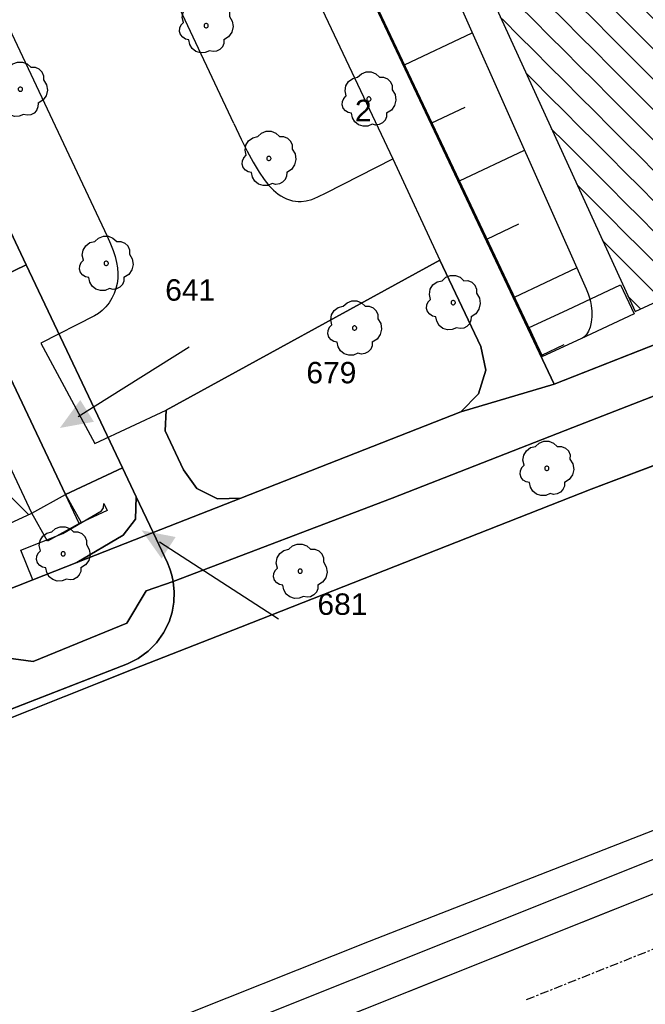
# Model space of a CAD drawing. Extents: x 32394465 to 32399599, y 5706239 to 5708675.
# Tile 34 of 40: x 32395140 to 32395170, y 5706756 to 5706802. Entities that reach past the tile are written whole.
import ezdxf
from ezdxf.enums import TextEntityAlignment as Align

# ---------------------------------------------------------------- set-up
doc = ezdxf.new("R2010")
doc.units = 0
doc.linetypes.add('LT00000', pattern=[0])
doc.linetypes.add('LT00020', pattern=[0.62, 0.4, -0.1, 0.02, -0.1])
for name, color, linetype, lineweight in [('Achse', 250, 'LT00000', 18), ('Baumstandorte', 250, 'LT00000', 18), ('BauwerkeSiedlung_Umring', 250, 'LT00000', 18), ('BauwerkeVerkehr_Umring', 250, 'LT00000', 18), ('Flurstueck_Umring', 250, 'LT00000', 18), ('Flurstuecksnummer', 250, 'LT00000', 18), ('Gebaeude_Fuellung', 250, 'LT00000', 18), ('Gebaeude_Umring', 250, 'LT00000', 18), ('GrenzeFlur', 250, 'LT00000', 18), ('NutzungSiedlung_Umring', 250, 'LT00000', 18), ('NutzungVerkehr_Begrenzungslinien', 250, 'LT00000', 18), ('NutzungVerkehr_Umring', 250, 'LT00000', 18), ('ReliefBoeschungSchraffen', 250, 'LT00000', 18), ('ReliefBoeschungskante', 250, 'LT00000', 18), ('ReliefBoeschungText', 250, 'LT00000', 18), ('Vegetationsmerkmal_Umring', 250, 'LT00000', 18)]:
    doc.layers.add(name, color=color, linetype=linetype, lineweight=lineweight)
doc.styles.add('TS100', font='arial.ttf', dxfattribs={"height": 0.2})
pattern_1 = [(-45, (0, 0), (0.707106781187, 0.707106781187), [1])]

# ---------------------------------------------------------------- blocks, each defined once
blk = doc.blocks.new('SYMB1123')
at = {"color": 250, "linetype": 'ByBlock', "lineweight": -3, "flags": 128}
for points in [[(-0.424, 0.059), (-0.446, 0.153), (-0.431, 0.248), (-0.381, 0.33), (-0.303, 0.387), (-0.21, 0.409)], [(-0.424, 0.059), (-0.446, 0.153), (-0.431, 0.248), (-0.381, 0.33), (-0.303, 0.387), (-0.21, 0.409)], [(-0.21, 0.409), (-0.141, 0.473), (-0.053, 0.506), (0.04, 0.506), (0.127, 0.473), (0.196, 0.409)], [(-0.21, 0.409), (-0.141, 0.473), (-0.053, 0.506), (0.04, 0.506), (0.127, 0.473), (0.196, 0.409)], [(0.196, 0.409), (0.275, 0.41), (0.348, 0.38), (0.404, 0.325), (0.434, 0.252), (0.433, 0.173)], [(0.196, 0.409), (0.275, 0.41), (0.348, 0.38), (0.404, 0.325), (0.434, 0.252), (0.433, 0.173)], [(-0.323, -0.263), (-0.385, -0.251), (-0.439, -0.218), (-0.478, -0.168), (-0.497, -0.108), (-0.494, -0.044), (-0.468, 0.014), (-0.424, 0.059)], [(-0.323, -0.263), (-0.385, -0.251), (-0.439, -0.218), (-0.478, -0.168), (-0.497, -0.108), (-0.494, -0.044), (-0.468, 0.014), (-0.424, 0.059)], [(0.433, 0.173), (0.488, 0.084), (0.505, -0.019), (0.481, -0.121), (0.42, -0.207), (0.332, -0.263)], [(0.433, 0.173), (0.488, 0.084), (0.505, -0.019), (0.481, -0.121), (0.42, -0.207), (0.332, -0.263)], [(0.061, -0.47), (-0.02, -0.505), (-0.109, -0.508), (-0.193, -0.481), (-0.262, -0.426), (-0.307, -0.35), (-0.323, -0.263)], [(0.061, -0.47), (-0.02, -0.505), (-0.109, -0.508), (-0.193, -0.481), (-0.262, -0.426), (-0.307, -0.35), (-0.323, -0.263)], [(0.332, -0.263), (0.329, -0.331), (0.302, -0.394), (0.256, -0.444), (0.195, -0.476), (0.128, -0.485), (0.061, -0.47)], [(0.332, -0.263), (0.329, -0.331), (0.302, -0.394), (0.256, -0.444), (0.195, -0.476), (0.128, -0.485), (0.061, -0.47)]]:
    blk.add_lwpolyline(points, dxfattribs=at)
at = {"color": 250, "linetype": 'ByBlock', "lineweight": 18, "flags": 128}
for points in [[(-0.424, 0.059), (-0.446, 0.153), (-0.431, 0.248), (-0.381, 0.33), (-0.303, 0.387), (-0.21, 0.409)], [(-0.21, 0.409), (-0.141, 0.473), (-0.053, 0.506), (0.04, 0.506), (0.127, 0.473), (0.196, 0.409)], [(0.196, 0.409), (0.275, 0.41), (0.348, 0.38), (0.404, 0.325), (0.434, 0.252), (0.433, 0.173)], [(-0.323, -0.263), (-0.385, -0.251), (-0.439, -0.218), (-0.478, -0.168), (-0.497, -0.108), (-0.494, -0.044), (-0.468, 0.014), (-0.424, 0.059)], [(0.433, 0.173), (0.488, 0.084), (0.505, -0.019), (0.481, -0.121), (0.42, -0.207), (0.332, -0.263)], [(0.061, -0.47), (-0.02, -0.505), (-0.109, -0.508), (-0.193, -0.481), (-0.262, -0.426), (-0.307, -0.35), (-0.323, -0.263)], [(0.332, -0.263), (0.329, -0.331), (0.302, -0.394), (0.256, -0.444), (0.195, -0.476), (0.128, -0.485), (0.061, -0.47)]]:
    blk.add_lwpolyline(points, dxfattribs=at)
at = {"color": 250, "linetype": 'ByBlock', "lineweight": -3, "flags": 128}
blk.add_lwpolyline([(0.04, 0), (0.038, 0.014), (0.031, 0.026), (0.02, 0.035), (0.007, 0.039), (-0.007, 0.039), (-0.02, 0.035), (-0.031, 0.026), (-0.038, 0.014), (-0.04, 0), (-0.038, -0.014), (-0.031, -0.026), (-0.02, -0.035), (-0.007, -0.039), (0.007, -0.039), (0.02, -0.035), (0.031, -0.026), (0.038, -0.014), (0.04, 0)], close=True, dxfattribs=at)
blk.add_lwpolyline([(0.04, 0), (0.038, 0.014), (0.031, 0.026), (0.02, 0.035), (0.007, 0.039), (-0.007, 0.039), (-0.02, 0.035), (-0.031, 0.026), (-0.038, 0.014), (-0.04, 0), (-0.038, -0.014), (-0.031, -0.026), (-0.02, -0.035), (-0.007, -0.039), (0.007, -0.039), (0.02, -0.035), (0.031, -0.026), (0.038, -0.014), (0.04, 0)], close=True, dxfattribs=at)
at = {"color": 250, "linetype": 'ByBlock', "lineweight": 18, "flags": 128}
blk.add_lwpolyline([(0.04, 0), (0.038, 0.014), (0.031, 0.026), (0.02, 0.035), (0.007, 0.039), (-0.007, 0.039), (-0.02, 0.035), (-0.031, 0.026), (-0.038, 0.014), (-0.04, 0), (-0.038, -0.014), (-0.031, -0.026), (-0.02, -0.035), (-0.007, -0.039), (0.007, -0.039), (0.02, -0.035), (0.031, -0.026), (0.038, -0.014), (0.04, 0)], close=True, dxfattribs=at)

msp = doc.modelspace()

# ---------------------------------------------------------------- hatches: boundary and pattern name
at = {"linetype": 'Continuous', "lineweight": 25}
for points in [[(32395142.357, 5706783.137), (32395143.9466, 5706783.4255), (32395143.3091, 5706784.4421)], [(32395147.1103, 5706777.0383), (32395146.177, 5706778.357), (32395147.7623, 5706778.0458)]]:
    msp.add_hatch(color=255, dxfattribs=at).paths.add_polyline_path(points)
at = {"layer": 'Gebaeude_Fuellung', "linetype": 'Continuous', "lineweight": 25}
h = msp.add_hatch(dxfattribs=at)
h.set_pattern_fill('LT_0', color=255, angle=-45, style=0, pattern_type=2)
h.set_pattern_definition(pattern_1)
h.paths.add_polyline_path([(32395186.668, 5706796.321), (32395186.248, 5706797.313), (32395179.751, 5706794.595), (32395180.174, 5706793.635), (32395169.221, 5706788.572), (32395157.87, 5706813.384), (32395169.753, 5706818.824), (32395176.539, 5706803.828), (32395174.754, 5706803.032), (32395175.404, 5706801.523), (32395183.266, 5706804.775), (32395182.921, 5706806.297), (32395187.654, 5706808.262), (32395191.55, 5706798.385)])
h = msp.add_hatch(dxfattribs=at)
h.set_pattern_fill('LT_0', color=255, angle=-45, style=0, pattern_type=2)
h.set_pattern_definition(pattern_1)
h.paths.add_polyline_path([(32395127.949, 5706773.117), (32395123.564, 5706782.616), (32395128.68, 5706784.943), (32395127.978, 5706786.511), (32395130.455, 5706787.603), (32395131.153, 5706786.192), (32395136.549, 5706788.726), (32395141.046, 5706779.166)])

# ---------------------------------------------------------------- linework, layer by layer
at = {"layer": 'Achse', "color": 255, "linetype": 'LT00020', "lineweight": 25}
msp.add_line((32395206.141, 5706773.136), (32395164.1336, 5706756.4386), dxfattribs=at)
at = {"layer": 'BauwerkeSiedlung_Umring', "color": 255, "lineweight": 25, "flags": 128}
for points in [[(32395044.2681, 5706712.8042), (32395116.7491, 5706741.7262), (32395175.6193, 5706765.2161), (32395229.589, 5706786.5521), (32395259.2746, 5706797.5338), (32395259.795, 5706796.127), (32395230.125, 5706785.151), (32395176.173, 5706763.822), (32395117.305, 5706740.333), (32395044.824, 5706711.411), (32395044.2681, 5706712.8042)], [(32395169.187, 5706788.468), (32395166.695, 5706787.295), (32395164.899, 5706786.466), (32395164.2704, 5706787.8279), (32395166.0613, 5706788.6546), (32395168.5482, 5706789.8252), (32395169.187, 5706788.468)], [(32395142.624, 5706780.037), (32395145.279, 5706781.271), (32395145.916, 5706779.925), (32395145.882, 5706778.878), (32395145.312, 5706778.127), (32395143.154, 5706776.856), (32395141.087, 5706776.04), (32395140.5362, 5706777.4352), (32395142.494, 5706778.2081), (32395144.296, 5706779.2694), (32395144.3983, 5706779.4043), (32395144.405, 5706779.6112), (32395144.5604, 5706779.2829), (32395143.2562, 5706778.6767), (32395142.624, 5706780.037)], [(32395141.046, 5706779.166), (32395142.624, 5706780.037), (32395143.3489, 5706778.7238), (32395141.7709, 5706777.8528), (32395141.046, 5706779.166)]]:
    msp.add_lwpolyline(points, close=True, dxfattribs=at)
at = {"layer": 'BauwerkeVerkehr_Umring', "color": 255, "lineweight": 25}
msp.add_line((32395040.961, 5707042.924), (32395157.914, 5706795.694), dxfattribs=at)
at = {"layer": 'BauwerkeVerkehr_Umring', "color": 255, "lineweight": 25, "flags": 128}
for points in [[(32395150.476, 5706797.343), (32395080.776, 5706945.225), (32395076.915, 5706952.982), (32395070.56, 5706966.247), (32395066.433, 5706974.938), (32395060.429, 5706987.642), (32395055.005, 5706999.141), (32395047.284, 5707015.838), (32395040.095, 5707031.567), (32395036.922, 5707038.177), (32395036.662, 5707038.72), (32395036.482, 5707039.125), (32395036.335, 5707039.495), (32395036.22, 5707039.841), (32395036.11, 5707040.256), (32395036.029, 5707040.688), (32395035.977, 5707041.139), (32395035.951, 5707041.603), (32395035.949, 5707041.932), (32395035.963, 5707042.271), (32395035.988, 5707042.619), (32395036.027, 5707042.979), (32395036.102, 5707043.485), (32395036.199, 5707043.978), (32395036.322, 5707044.476), (32395036.47, 5707044.963), (32395036.642, 5707045.439), (32395036.837, 5707045.903), (32395037.095, 5707046.428), (32395037.379, 5707046.917), (32395037.529, 5707047.147), (32395037.685, 5707047.368), (32395037.847, 5707047.578), (32395038.015, 5707047.779), (32395040.593, 5707050.686), (32395050.961, 5707062.256), (32395058.964, 5707071.123), (32395061.049, 5707073.464), (32395062.9, 5707075.575), (32395064.702, 5707077.669), (32395066.633, 5707079.947), (32395068.744, 5707082.471), (32395071.327, 5707085.593), (32395073.433, 5707088.153), (32395075.091, 5707090.191), (32395076.58, 5707092.047), (32395077.938, 5707093.77), (32395079.128, 5707095.308), (32395082.04, 5707099.104), (32395083.659, 5707101.196), (32395084.543, 5707102.353), (32395085.368, 5707103.459), (32395086.098, 5707104.47), (32395087.73, 5707106.772), (32395087.989, 5707107.124), (32395088.255, 5707107.457), (32395088.526, 5707107.77), (32395088.802, 5707108.063), (32395089.084, 5707108.336), (32395089.372, 5707108.59), (32395089.665, 5707108.823), (32395089.962, 5707109.037), (32395090.367, 5707109.291), (32395090.788, 5707109.515), (32395091.221, 5707109.707), (32395091.664, 5707109.866), (32395092.055, 5707109.976), (32395092.448, 5707110.061), (32395092.703, 5707110.101), (32395092.964, 5707110.132), (32395093.231, 5707110.153), (32395093.503, 5707110.164), (32395093.858, 5707110.165), (32395094.225, 5707110.15), (32395094.606, 5707110.119), (32395095.001, 5707110.073), (32395095.358, 5707110.019), (32395095.709, 5707109.956), (32395096.053, 5707109.883), (32395096.389, 5707109.799), (32395096.72, 5707109.706), (32395097.043, 5707109.603), (32395097.359, 5707109.489), (32395097.668, 5707109.366), (32395098.015, 5707109.211), (32395098.307, 5707109.056), (32395098.56, 5707108.892), (32395098.781, 5707108.718), (32395127.868, 5707083.072), (32395128.769, 5707082.26), (32395129.667, 5707081.418), (32395130.563, 5707080.543), (32395131.456, 5707079.635), (32395132.35, 5707078.694), (32395133.244, 5707077.716), (32395134.142, 5707076.701), (32395135.046, 5707075.644), (32395135.945, 5707074.561), (32395136.857, 5707073.43), (32395137.784, 5707072.247), (32395138.731, 5707071.005), (32395139.702, 5707069.703), (32395140.714, 5707068.316), (32395141.783, 5707066.822), (32395142.95, 5707065.165), (32395143.994, 5707063.663), (32395144.962, 5707062.253), (32395145.872, 5707060.906), (32395146.734, 5707059.611), (32395147.556, 5707058.352), (32395148.341, 5707057.126), (32395149.092, 5707055.927), (32395149.812, 5707054.752), (32395150.51, 5707053.587), (32395151.179, 5707052.44), (32395151.823, 5707051.307), (32395152.441, 5707050.188), (32395153.036, 5707049.079), (32395153.606, 5707047.981), (32395154.154, 5707046.891), (32395154.68, 5707045.808), (32395160.809, 5707032.958), (32395237.242, 5706862.231)], [(32394976.208, 5706988.844), (32394981.347, 5706993.229), (32394984.726, 5706996.147), (32394986.303, 5706997.529), (32394987.783, 5706998.842), (32394989.187, 5707000.104), (32394990.529, 5707001.326), (32394991.792, 5707002.494), (32394993.084, 5707003.705), (32394994.409, 5707004.963), (32394995.777, 5707006.278), (32394997.188, 5707007.648), (32394998.667, 5707009.099), (32395001.948, 5707012.361), (32395009.808, 5707020.264), (32395011.85, 5707022.301), (32395013.681, 5707024.11), (32395022.266, 5707032.539), (32395022.557, 5707032.817), (32395022.836, 5707033.066), (32395023.107, 5707033.29), (32395023.373, 5707033.494), (32395023.638, 5707033.677), (32395023.902, 5707033.839), (32395024.165, 5707033.983), (32395024.429, 5707034.109), (32395024.752, 5707034.237), (32395025.088, 5707034.344), (32395025.431, 5707034.427), (32395025.781, 5707034.486), (32395026.134, 5707034.521), (32395026.485, 5707034.531), (32395026.833, 5707034.518), (32395027.174, 5707034.479), (32395027.684, 5707034.402), (32395028.056, 5707034.332), (32395028.422, 5707034.233), (32395028.781, 5707034.108), (32395029.128, 5707033.958), (32395029.458, 5707033.783), (32395029.77, 5707033.587), (32395030.06, 5707033.371), (32395030.326, 5707033.136), (32395030.471, 5707032.989), (32395030.61, 5707032.834), (32395030.871, 5707032.497), (32395031.108, 5707032.129), (32395031.317, 5707031.732), (32395055.45, 5706980.786), (32395068.332, 5706953.759), (32395144.559, 5706792.087)], [(32395150.476, 5706797.343), (32395150.821, 5706796.623), (32395151.111, 5706796.054), (32395151.391, 5706795.545), (32395151.668, 5706795.082), (32395151.9, 5706794.734), (32395152.113, 5706794.462), (32395152.329, 5706794.237), (32395152.555, 5706794.053), (32395152.682, 5706793.971), (32395152.814, 5706793.898), (32395152.949, 5706793.836), (32395153.086, 5706793.785), (32395153.224, 5706793.747), (32395153.36, 5706793.721), (32395153.493, 5706793.708), (32395153.624, 5706793.706), (32395153.863, 5706793.737), (32395154.119, 5706793.81), (32395154.398, 5706793.925), (32395154.788, 5706794.118), (32395157.914, 5706795.694), (32395160.098, 5706790.963)], [(32395144.559, 5706792.087), (32395144.716, 5706791.738), (32395144.839, 5706791.429), (32395144.935, 5706791.14), (32395145.004, 5706790.868), (32395145.05, 5706790.605), (32395145.069, 5706790.354), (32395145.065, 5706790.112), (32395145.035, 5706789.879), (32395144.977, 5706789.645), (32395144.894, 5706789.415), (32395144.785, 5706789.192), (32395144.653, 5706788.984), (32395144.502, 5706788.794), (32395144.336, 5706788.627), (32395144.157, 5706788.486), (32395143.967, 5706788.372), (32395141.47, 5706787.092), (32395143.988, 5706782.412), (32395147.317, 5706783.961)]]:
    msp.add_lwpolyline(points, dxfattribs=at)
at = {"layer": 'Flurstueck_Umring', "color": 8, "lineweight": 25, "flags": 128}
for points in [[(32395044.243, 5707041.532), (32395043.977, 5707042.233), (32395043.818, 5707042.966), (32395043.769, 5707043.714), (32395043.833, 5707044.461), (32395044.007, 5707045.19), (32395044.287, 5707045.885), (32395044.668, 5707046.531), (32395045.141, 5707047.113), (32395027.392, 5707029.526), (32395015.112, 5707017.358), (32395015.594, 5707017.76), (32395016.123, 5707018.098), (32395016.69, 5707018.368), (32395017.286, 5707018.565), (32395017.903, 5707018.685), (32395018.529, 5707018.727), (32395019.156, 5707018.69), (32395019.773, 5707018.574), (32395020.371, 5707018.382), (32395020.94, 5707018.117), (32395021.472, 5707017.782), (32395021.957, 5707017.384), (32395029.545, 5707010.305), (32395033.014, 5707007.07), (32395041.059, 5706997.507), (32395047.838, 5706987.066), (32395049.982, 5706982.54), (32395056.881, 5706967.965), (32395063.825, 5706953.301), (32395065.546, 5706949.665), (32395068.934, 5706942.511), (32395076.631, 5706926.253), (32395082.61, 5706913.623), (32395088.595, 5706900.985), (32395094.577, 5706888.35), (32395101.418, 5706873.901), (32395109.074, 5706857.731), (32395115.093, 5706845.02), (32395123.913, 5706826.393), (32395125.353, 5706823.351), (32395126.88, 5706820.127), (32395128.004, 5706817.753), (32395131.315, 5706810.761), (32395137.328, 5706798.062), (32395140.788, 5706790.755), (32395142.392, 5706787.368), (32395145.279, 5706781.271), (32395145.916, 5706779.925), (32395146.709, 5706778.251), (32395150.808, 5706779.859), (32395149.723, 5706779.824), (32395148.755, 5706780.313), (32395148.123, 5706781.179), (32395147.269, 5706783), (32395147.317, 5706783.961), (32395160.098, 5706790.963), (32395162.011, 5706786.947), (32395162.248, 5706785.829), (32395161.916, 5706784.732), (32395161.084, 5706783.89), (32395165.436, 5706785.177), (32395151.118, 5706815.462), (32395144.924, 5706828.563), (32395141.862, 5706835.041), (32395138.714, 5706841.7), (32395131.672, 5706856.596), (32395124.612, 5706871.529), (32395116.929, 5706887.781), (32395111.544, 5706899.173), (32395110.101, 5706902.225), (32395102.836, 5706917.592), (32395100.503, 5706922.524), (32395099.132, 5706925.423), (32395097.644, 5706928.572), (32395095.576, 5706932.949), (32395086.616, 5706951.901), (32395082.858, 5706959.847), (32395081.185, 5706963.388), (32395079.415, 5706967.13), (32395075.327, 5706975.778), (32395068.273, 5706990.701), (32395063.911, 5706999.927), (32395062.398, 5707003.125), (32395062.21, 5707003.523), (32395060.884, 5707006.331), (32395056.176, 5707016.29), (32395044.243, 5707041.532)], [(32395151.118, 5706815.462), (32395165.436, 5706785.177), (32395181.184, 5706791.379), (32395181.121, 5706791.538), (32395192.504, 5706795.964), (32395191.55, 5706798.385), (32395187.654, 5706808.262), (32395186.576, 5706810.996), (32395184.655, 5706814.876), (32395178.091, 5706828.135), (32395173.25, 5706825.861), (32395161.913, 5706820.534), (32395155.446, 5706817.496), (32395151.526, 5706815.655), (32395151.118, 5706815.462)], [(32395116.511, 5706788.16), (32395121.588, 5706777.385), (32395125.178, 5706769.76), (32395141.087, 5706776.04), (32395143.154, 5706776.856), (32395145.312, 5706778.127), (32395145.882, 5706778.878), (32395145.916, 5706779.925), (32395145.279, 5706781.271), (32395142.624, 5706780.037), (32395138.142, 5706789.48), (32395140.788, 5706790.755), (32395137.328, 5706798.062), (32395128.72, 5706793.967), (32395123.262, 5706791.371), (32395116.511, 5706788.16)], [(32395147.269, 5706783), (32395148.123, 5706781.179), (32395148.755, 5706780.313), (32395149.723, 5706779.824), (32395150.808, 5706779.859), (32395161.084, 5706783.89), (32395161.916, 5706784.732), (32395162.248, 5706785.829), (32395162.011, 5706786.947), (32395160.098, 5706790.963), (32395147.317, 5706783.961), (32395147.269, 5706783)], [(32395138.142, 5706789.48), (32395142.624, 5706780.037), (32395145.279, 5706781.271), (32395142.392, 5706787.368), (32395140.788, 5706790.755), (32395138.142, 5706789.48)], [(32395146.709, 5706778.251), (32395145.916, 5706779.925), (32395145.882, 5706778.878), (32395145.312, 5706778.127), (32395143.154, 5706776.856), (32395146.709, 5706778.251)], [(32395145.511, 5706772.125), (32395146.017, 5706772.379), (32395146.476, 5706772.71), (32395146.875, 5706773.112), (32395147.204, 5706773.573), (32395147.455, 5706774.081), (32395147.6, 5706774.538), (32395147.682, 5706775.012), (32395147.698, 5706775.492), (32395147.649, 5706775.97), (32395147.583, 5706776.267), (32395147.493, 5706776.556), (32395147.378, 5706776.837), (32395146.709, 5706778.251), (32395143.154, 5706776.856), (32395141.087, 5706776.04), (32395125.178, 5706769.76), (32395127.381, 5706765.084), (32395145.511, 5706772.125)]]:
    msp.add_lwpolyline(points, close=True, dxfattribs=at)
at = {"layer": 'Flurstuecksnummer', "color": 8, "lineweight": 25}
for p, q in [((32395143.2042, 5706783.6682), (32395148.394, 5706786.922)), ((32395147.0165, 5706777.8137), (32395152.562, 5706774.225))]:
    msp.add_line(p, q, dxfattribs=at)
at = {"layer": 'Gebaeude_Umring', "color": 255, "lineweight": 25, "flags": 128}
for points in [[(32395176.539, 5706803.828), (32395169.753, 5706818.824), (32395157.87, 5706813.384), (32395169.221, 5706788.572), (32395180.174, 5706793.635), (32395179.751, 5706794.595), (32395186.248, 5706797.313), (32395186.668, 5706796.321), (32395191.55, 5706798.385), (32395187.654, 5706808.262), (32395182.921, 5706806.297), (32395183.266, 5706804.775), (32395175.404, 5706801.523), (32395174.754, 5706803.032), (32395176.539, 5706803.828)], [(32395128.68, 5706784.943), (32395123.564, 5706782.616), (32395127.949, 5706773.117), (32395141.046, 5706779.166), (32395136.549, 5706788.726), (32395131.153, 5706786.192), (32395130.455, 5706787.603), (32395127.978, 5706786.511), (32395128.68, 5706784.943)]]:
    msp.add_lwpolyline(points, close=True, dxfattribs=at)
at = {"layer": 'GrenzeFlur', "color": 8, "lineweight": 25}
for p, q in [((32395165.436, 5706785.177), (32395181.184, 5706791.379)), ((32395161.084, 5706783.89), (32395165.436, 5706785.177)), ((32395150.808, 5706779.859), (32395161.084, 5706783.89)), ((32395146.709, 5706778.251), (32395150.808, 5706779.859)), ((32395146.709, 5706778.251), (32395147.378, 5706776.837)), ((32395127.381, 5706765.084), (32395145.511, 5706772.125))]:
    msp.add_line(p, q, dxfattribs=at)
at = {"layer": 'GrenzeFlur', "color": 8, "lineweight": 25, "flags": 128}
for points in [[(32395147.378, 5706776.837), (32395147.493, 5706776.556), (32395147.583, 5706776.267), (32395147.649, 5706775.97), (32395147.698, 5706775.492), (32395147.682, 5706775.012), (32395147.6, 5706774.538), (32395147.455, 5706774.081)], [(32395145.511, 5706772.125), (32395146.017, 5706772.379), (32395146.476, 5706772.71), (32395146.875, 5706773.112), (32395147.204, 5706773.573), (32395147.455, 5706774.081)]]:
    msp.add_lwpolyline(points, dxfattribs=at)
at = {"layer": 'NutzungSiedlung_Umring', "color": 255, "lineweight": 25, "flags": 128}
for points in [[(32395233.309, 5706848.682), (32395232.966, 5706849.556), (32395218.404, 5706843.019), (32395213.966, 5706841.027), (32395192.221, 5706831.267), (32395186.988, 5706842.303), (32395186.336, 5706841.998), (32395174.214, 5706836.327), (32395178.091, 5706828.135), (32395173.25, 5706825.861), (32395161.913, 5706820.534), (32395155.446, 5706817.496), (32395151.526, 5706815.655), (32395151.118, 5706815.462), (32395165.436, 5706785.177), (32395181.184, 5706791.379), (32395181.121, 5706791.538), (32395192.504, 5706795.964), (32395198.489, 5706798.291), (32395198.595, 5706798.022), (32395202.34, 5706799.452), (32395202.23, 5706799.73), (32395206.392, 5706801.354), (32395247.364, 5706817.338), (32395247.426, 5706817.179), (32395249.282, 5706817.939), (32395250.335, 5706818.613), (32395251.176, 5706819.539), (32395251.457, 5706820.558), (32395248.054, 5706828.135), (32395239.289, 5706847.647), (32395234.456, 5706845.761), (32395233.309, 5706848.682)], [(32395116.511, 5706788.16), (32395121.588, 5706777.385), (32395125.178, 5706769.76), (32395141.087, 5706776.04), (32395143.154, 5706776.856), (32395145.312, 5706778.127), (32395145.882, 5706778.878), (32395145.916, 5706779.925), (32395145.279, 5706781.271), (32395142.624, 5706780.037), (32395138.142, 5706789.48), (32395140.788, 5706790.755), (32395137.328, 5706798.062), (32395128.72, 5706793.967), (32395123.262, 5706791.371), (32395116.511, 5706788.16)]]:
    msp.add_lwpolyline(points, close=True, dxfattribs=at)
at = {"layer": 'NutzungVerkehr_Begrenzungslinien', "color": 255, "lineweight": 25}
for p, q in [((32395265.212, 5706801.563), (32395156.804, 5706759.162)), ((32395204.665, 5706798.064), (32395166.321, 5706783.155)), ((32395167.171, 5706780.282), (32395203.641, 5706794.01)), ((32395166.321, 5706783.155), (32395157.881, 5706779.865)), ((32395157.881, 5706779.865), (32395147.649, 5706775.97)), ((32395150.791, 5706773.842), (32395167.171, 5706780.282)), ((32395147.649, 5706775.97), (32395147.698, 5706775.492)), ((32395147.698, 5706775.492), (32395147.682, 5706775.012)), ((32395147.682, 5706775.012), (32395147.6, 5706774.538)), ((32395147.6, 5706774.538), (32395147.455, 5706774.081)), ((32395147.455, 5706774.081), (32395147.204, 5706773.573)), ((32395145.787, 5706771.881), (32395150.791, 5706773.842)), ((32395147.204, 5706773.573), (32395146.875, 5706773.112)), ((32395146.875, 5706773.112), (32395146.476, 5706772.71)), ((32395146.476, 5706772.71), (32395146.017, 5706772.379)), ((32395145.511, 5706772.125), (32395127.381, 5706765.084)), ((32395146.017, 5706772.379), (32395145.511, 5706772.125)), ((32395107.067, 5706756.531), (32395145.787, 5706771.881)), ((32395176.173, 5706763.822), (32395117.305, 5706740.333)), ((32395156.804, 5706759.162), (32395126.41, 5706747.092))]:
    msp.add_line(p, q, dxfattribs=at)
at = {"layer": 'NutzungVerkehr_Umring', "color": 255, "lineweight": 25, "flags": 128}
for points in [[(32395151.118, 5706815.462), (32395144.924, 5706828.563), (32395141.862, 5706835.041), (32395138.714, 5706841.7), (32395131.672, 5706856.596), (32395124.612, 5706871.529), (32395116.929, 5706887.781), (32395111.544, 5706899.173), (32395110.101, 5706902.225), (32395102.836, 5706917.592), (32395100.503, 5706922.524), (32395099.132, 5706925.423), (32395097.644, 5706928.572), (32395095.576, 5706932.949), (32395086.616, 5706951.901), (32395082.858, 5706959.847), (32395081.185, 5706963.388), (32395079.415, 5706967.13), (32395075.327, 5706975.778), (32395068.273, 5706990.701), (32395063.911, 5706999.927), (32395062.398, 5707003.125), (32395062.21, 5707003.523), (32395060.884, 5707006.331), (32395056.176, 5707016.29), (32395044.243, 5707041.532), (32395043.977, 5707042.233), (32395043.818, 5707042.966), (32395043.769, 5707043.714), (32395043.833, 5707044.461), (32395044.007, 5707045.19), (32395044.287, 5707045.885), (32395044.668, 5707046.531), (32395045.141, 5707047.113), (32395027.392, 5707029.526), (32395041.743, 5706999.551), (32395042.949, 5706997.086), (32395047.838, 5706987.066), (32395049.982, 5706982.54), (32395056.881, 5706967.965), (32395063.825, 5706953.301), (32395065.546, 5706949.665), (32395068.934, 5706942.511), (32395076.631, 5706926.253), (32395082.61, 5706913.623), (32395088.595, 5706900.985), (32395094.577, 5706888.35), (32395101.418, 5706873.901), (32395109.074, 5706857.731), (32395115.093, 5706845.02), (32395123.913, 5706826.393), (32395125.353, 5706823.351), (32395126.88, 5706820.127), (32395128.004, 5706817.753), (32395131.315, 5706810.761), (32395137.328, 5706798.062), (32395140.788, 5706790.755), (32395138.142, 5706789.48), (32395142.624, 5706780.037), (32395145.279, 5706781.271), (32395145.916, 5706779.925), (32395145.882, 5706778.878), (32395145.312, 5706778.127), (32395143.154, 5706776.856), (32395146.709, 5706778.251), (32395150.808, 5706779.859), (32395149.723, 5706779.824), (32395148.755, 5706780.313), (32395148.123, 5706781.179), (32395147.269, 5706783), (32395147.317, 5706783.961), (32395160.098, 5706790.963), (32395162.011, 5706786.947), (32395162.248, 5706785.829), (32395161.916, 5706784.732), (32395161.084, 5706783.89), (32395165.436, 5706785.177), (32395151.118, 5706815.462)], [(32395252.919, 5706817.308), (32395251.457, 5706820.558), (32395251.176, 5706819.539), (32395250.335, 5706818.613), (32395249.282, 5706817.939), (32395247.426, 5706817.179), (32395247.364, 5706817.338), (32395206.392, 5706801.354), (32395202.23, 5706799.73), (32395202.34, 5706799.452), (32395198.595, 5706798.022), (32395198.489, 5706798.291), (32395192.504, 5706795.964), (32395181.121, 5706791.538), (32395181.184, 5706791.379), (32395165.436, 5706785.177), (32395161.084, 5706783.89), (32395150.808, 5706779.859), (32395146.709, 5706778.251), (32395147.378, 5706776.837), (32395147.493, 5706776.556), (32395147.583, 5706776.267), (32395147.649, 5706775.97), (32395157.881, 5706779.865), (32395166.321, 5706783.155), (32395204.665, 5706798.064), (32395210.883, 5706800.637), (32395218.391, 5706803.472), (32395253.05, 5706816.825), (32395253.01, 5706816.987), (32395252.967, 5706817.148), (32395252.919, 5706817.308)], [(32395147.269, 5706783), (32395148.123, 5706781.179), (32395148.755, 5706780.313), (32395149.723, 5706779.824), (32395150.808, 5706779.859), (32395161.084, 5706783.89), (32395161.916, 5706784.732), (32395162.248, 5706785.829), (32395162.011, 5706786.947), (32395160.098, 5706790.963), (32395147.317, 5706783.961), (32395147.269, 5706783)], [(32395145.485, 5706774.032), (32395146.387, 5706775.526), (32395147.649, 5706775.97), (32395147.583, 5706776.267), (32395147.493, 5706776.556), (32395147.378, 5706776.837), (32395146.709, 5706778.251), (32395143.154, 5706776.856), (32395141.087, 5706776.04), (32395125.178, 5706769.76), (32395103.667, 5706761.191), (32395100.112, 5706768.703), (32395099.587, 5706767.097), (32395099.262, 5706766.102), (32395096.587, 5706762.368), (32395091.394, 5706760.306), (32395091.568, 5706759.848), (32395088.67, 5706758.639), (32395088.482, 5706759.134), (32395071.418, 5706752.491), (32395071.475, 5706752.342), (32395052.63, 5706745.203), (32395052.219, 5706745.047), (32395050.695, 5706748.745), (32395049.454, 5706748.245), (32395046.971, 5706747.243), (32395050.254, 5706739.508), (32395050.289, 5706739.425), (32395050.484, 5706739.036), (32395050.727, 5706738.674), (32395051.012, 5706738.344), (32395051.336, 5706738.053), (32395052.246, 5706738.398), (32395072.271, 5706746.126), (32395091.16, 5706753.483), (32395107.137, 5706759.7), (32395123.908, 5706766.381), (32395138.912, 5706772.529), (32395141.105, 5706772.242), (32395145.485, 5706774.032)], [(32395146.017, 5706772.379), (32395146.476, 5706772.71), (32395146.875, 5706773.112), (32395147.204, 5706773.573), (32395147.455, 5706774.081), (32395147.6, 5706774.538), (32395147.682, 5706775.012), (32395147.698, 5706775.492), (32395147.649, 5706775.97), (32395146.387, 5706775.526), (32395145.485, 5706774.032), (32395141.105, 5706772.242), (32395138.912, 5706772.529), (32395123.908, 5706766.381), (32395107.137, 5706759.7), (32395091.16, 5706753.483), (32395072.271, 5706746.126), (32395052.246, 5706738.398), (32395051.336, 5706738.053), (32395051.588, 5706737.872), (32395051.854, 5706737.713), (32395052.133, 5706737.579), (32395052.638, 5706737.407), (32395053.164, 5706737.314), (32395053.699, 5706737.303), (32395054.228, 5706737.372), (32395054.741, 5706737.522), (32395105.728, 5706756.835), (32395127.381, 5706765.084), (32395145.511, 5706772.125), (32395146.017, 5706772.379)]]:
    msp.add_lwpolyline(points, close=True, dxfattribs=at)
msp.add_lwpolyline([(32395216.2804, 5706799.0698), (32395203.641, 5706794.01), (32395167.171, 5706780.282), (32395150.791, 5706773.842), (32395145.787, 5706771.881), (32395107.067, 5706756.531), (32395077.212, 5706744.763), (32395049.746, 5706734.393), (32395026.529, 5706725.923), (32395005.52, 5706718.873), (32394991.466, 5706714.271), (32394992.949, 5706711.012), (32394975.397, 5706703.493), (32394973.136, 5706708.403), (32394968.455, 5706706.902), (32394952.492, 5706701.528), (32394930.822, 5706694.12), (32394930.044, 5706693.862), (32394929.232, 5706693.619), (32394927.856, 5706693.237), (32394926.512, 5706692.9), (32394925.109, 5706692.596), (32394925.069, 5706692.729), (32394924.926, 5706693.113), (32394924.896, 5706693.25), (32394924.889, 5706693.37), (32394924.905, 5706693.473), (32394924.944, 5706693.56), (32394926.065, 5706695.283), (32394926.117, 5706695.346), (32394926.185, 5706695.401), (32394926.27, 5706695.448), (32394926.37, 5706695.486), (32394926.543, 5706695.526), (32394926.927, 5706695.577), (32394927.085, 5706695.619), (32394940.456, 5706700.296), (32394953.898, 5706704.825), (32394963.087, 5706707.848), (32394971.981, 5706710.911), (32394970.62, 5706713.867), (32394958.031, 5706709.848), (32394945.203, 5706705.563), (32394944.834, 5706706.356), (32394944.474, 5706706.214), (32394935.631, 5706702.706), (32394929.148, 5706699.968), (32394926.341, 5706698.955), (32394923.521, 5706698.289), (32394920.549, 5706697.862), (32394890.937, 5706682.269), (32394888.287, 5706680.874), (32394887.492, 5706679.029), (32394886.22, 5706677.483), (32394884.599, 5706676.35), (32394873.403, 5706671.344), (32394864.158, 5706667.503), (32394854.886, 5706663.787), (32394846.473, 5706660.766), (32394835.965, 5706657.287), (32394816.826, 5706651.526), (32394798.461, 5706646.265), (32394787.129, 5706643.178), (32394773.514, 5706639.629), (32394769.238, 5706638.515), (32394762.965, 5706636.88), (32394763.008, 5706636.737), (32394762.668, 5706636.661), (32394751.188, 5706634.149), (32394739.285, 5706631.808), (32394734.182, 5706631.077), (32394733.364, 5706630.959), (32394726.38, 5706630.382), (32394719.362, 5706630.312), (32394712.396, 5706630.811), (32394705.445, 5706631.65), (32394700.06, 5706632.769), (32394694.844, 5706634.492), (32394692.747, 5706635.765), (32394691.647, 5706636.433), (32394690.987, 5706636.834), (32394686.872, 5706639.059), (32394685.2, 5706638.545), (32394660.921, 5706631.086), (32394661.988, 5706630.032), (32394666.684, 5706625.153), (32394670.474, 5706621.355), (32394675.223, 5706616.105), (32394676.313, 5706614.824), (32394676.445, 5706614.639), (32394676.495, 5706614.543), (32394676.531, 5706614.45), (32394676.555, 5706614.362), (32394676.565, 5706614.278), (32394676.561, 5706614.201), (32394676.544, 5706614.129), (32394676.485, 5706614.02), (32394676.389, 5706613.918), (32394676.263, 5706613.835), (32394676.122, 5706613.777), (32394660.124, 5706609.189), (32394659.977, 5706609.157), (32394659.834, 5706609.145), (32394659.702, 5706609.155), (32394659.582, 5706609.184), (32394659.462, 5706609.24), (32394659.346, 5706609.323), (32394659.232, 5706609.433), (32394659.123, 5706609.57), (32394658.219, 5706610.821), (32394654.179, 5706616.406), (32394646.334, 5706626.603), (32394645.21, 5706626.258), (32394685.337, 5706575.404), (32394691.888, 5706567.102), (32394716.92, 5706571.139), (32394748.54, 5706572.011), (32394759.507, 5706572.314), (32394761.426, 5706571.921), (32394772.134, 5706573.134), (32394774.864, 5706574.597), (32394781.304, 5706575.684), (32394787.662, 5706577.382), (32394799.116, 5706581.28), (32394803.647, 5706583.412), (32394816.635, 5706590.247), (32394818.952, 5706591.248), (32394824.647, 5706593.348), (32394830.375, 5706595.459), (32394859.045, 5706604.089), (32394861.894, 5706605.054), (32394866.189, 5706606.759), (32394873.454, 5706609.645), (32394875.392, 5706610.182), (32394877.483, 5706610.104), (32394879.463, 5706609.404), (32394881.181, 5706608.119), (32394882.381, 5706606.438), (32394882.74, 5706605.726), (32394882.687, 5706605.995), (32394881.77, 5706608.474), (32394880.331, 5706611.505), (32394879.277, 5706613.726), (32394878.551, 5706615.306), (32394878.244, 5706615.974), (32394887.867, 5706618.81), (32394888.06, 5706618.405), (32394890.334, 5706613.623), (32394890.23, 5706613.914), (32394890.188, 5706614.219), (32394890.213, 5706614.526), (32394890.3, 5706614.822), (32394890.441, 5706615.1), (32394890.636, 5706615.341), (32394890.876, 5706615.532), (32394891.151, 5706615.667), (32394902.139, 5706619.485), (32394904.107, 5706620.177), (32394904.659, 5706620.372), (32394905.128, 5706620.537), (32394905.626, 5706620.712), (32394906.93, 5706621.171), (32394912.868, 5706623.261), (32394911.266, 5706625.704), (32394920.668, 5706628.474), (32394934.598, 5706632.579), (32394934.876, 5706632.708), (32394943.572, 5706636.756), (32394943.719, 5706636.825), (32394941.985, 5706638.821), (32394941.768, 5706639.25), (32394941.797, 5706639.912), (32394942.311, 5706640.341), (32394958.204, 5706646.324), (32394958.742, 5706646.442), (32394959.202, 5706646.299), (32394959.276, 5706646.17), (32394959.328, 5706645.688), (32394959.336, 5706645.118), (32394959.13, 5706643.999), (32394974.908, 5706625.895), (32394970.828, 5706632.577), (32394969.322, 5706635.203), (32394968.697, 5706637.383), (32394969.372, 5706639.788), (32394970.925, 5706641.708), (32394973.474, 5706643.35), (32394985.363, 5706648.653), (32395002.254, 5706656.386), (32395017.224, 5706663.446), (32395021.485, 5706666.243), (32395031.748, 5706670.3), (32395031.898, 5706670.359), (32395035.474, 5706671.774), (32395059.905, 5706681.442), (32395110.282, 5706701.379), (32395122.535, 5706706.258), (32395134.889, 5706711.154), (32395159.973, 5706721.119), (32395164.787, 5706720.297), (32395165.244, 5706720.181), (32395165.678, 5706719.994), (32395166.076, 5706719.742), (32395166.431, 5706719.431), (32395166.732, 5706719.068), (32395166.972, 5706718.662), (32395167.146, 5706718.223), (32395167.25, 5706717.763), (32395165.49, 5706730.096), (32395179.926, 5706735.622), (32395181.58, 5706723.213), (32395181.845, 5706723.177), (32395181.628, 5706724.563), (32395181.869, 5706726.055), (32395182.666, 5706727.305), (32395183.892, 5706728.112), (32395187.899, 5706729.591), (32395187.262, 5706731.28), (32395194.392, 5706733.853), (32395194.41, 5706733.806), (32395199.198, 5706735.601), (32395198.84, 5706736.548), (32395203.711, 5706738.386), (32395208.736, 5706740.282), (32395208.909, 5706739.825), (32395210.321, 5706740.358), (32395211.659, 5706740.862), (32395215.793, 5706742.421), (32395215.199, 5706743.894), (32395215.19, 5706744.896), (32395215.672, 5706746.289), (32395216.8, 5706747.341), (32395228.019, 5706751.764), (32395229.126, 5706752.198), (32395234.5418, 5706754.3206)], dxfattribs=at)
at = {"layer": 'ReliefBoeschungSchraffen', "color": 255, "lineweight": 25}
for p, q in [((32395158.4504, 5706800.0914), (32395161.6165, 5706801.5899)), ((32395159.7338, 5706797.3798), (32395161.2843, 5706798.1136)), ((32395161.0171, 5706794.6681), (32395164.053, 5706796.1049)), ((32395162.3005, 5706791.9565), (32395163.7858, 5706792.6595)), ((32395163.5838, 5706789.2449), (32395166.4894, 5706790.62)), ((32395164.8672, 5706786.5332), (32395165.9176, 5706787.0304))]:
    msp.add_line(p, q, dxfattribs=at)
at = {"layer": 'ReliefBoeschungskante', "color": 255, "lineweight": 25}
msp.add_line((32395153.317, 5706810.938), (32395164.899, 5706786.466), dxfattribs=at)
at = {"layer": 'ReliefBoeschungskante', "color": 255, "lineweight": 25, "flags": 128}
msp.add_lwpolyline([(32395153.317, 5706810.938), (32395154.736, 5706811.623), (32395154.944, 5706811.713), (32395155.148, 5706811.78), (32395155.346, 5706811.824), (32395155.538, 5706811.843), (32395155.679, 5706811.842), (32395155.822, 5706811.831), (32395155.967, 5706811.807), (32395156.113, 5706811.771), (32395156.262, 5706811.723), (32395156.41, 5706811.664), (32395156.558, 5706811.593), (32395156.707, 5706811.512), (32395156.867, 5706811.411), (32395157.017, 5706811.302), (32395157.154, 5706811.187), (32395157.28, 5706811.064), (32395157.393, 5706810.937), (32395157.491, 5706810.805), (32395157.577, 5706810.667), (32395157.647, 5706810.526), (32395166.931, 5706789.626), (32395167.025, 5706789.403), (32395167.092, 5706789.217), (32395167.14, 5706789.04), (32395167.174, 5706788.856), (32395167.2, 5706788.586), (32395167.201, 5706788.318), (32395167.175, 5706788.069), (32395167.124, 5706787.847), (32395167.049, 5706787.659), (32395166.953, 5706787.503), (32395166.835, 5706787.381), (32395166.768, 5706787.334), (32395166.695, 5706787.295), (32395164.899, 5706786.466)], dxfattribs=at)
at = {"layer": 'Vegetationsmerkmal_Umring', "color": 255, "lineweight": 25, "flags": 128}
for points in [[(32395315.824, 5706840.773), (32395284.671, 5706829.019), (32395267.215, 5706822.286), (32395269.602, 5706817.016), (32395251.175, 5706812.546), (32395251.692, 5706812.807), (32395252.161, 5706813.148), (32395252.568, 5706813.56), (32395252.904, 5706814.032), (32395253.16, 5706814.552), (32395253.208, 5706815.122), (32395253.206, 5706815.693), (32395253.153, 5706816.263), (32395253.05, 5706816.825), (32395218.391, 5706803.472), (32395210.883, 5706800.637), (32395204.665, 5706798.064), (32395166.321, 5706783.155), (32395157.881, 5706779.865), (32395147.649, 5706775.97), (32395147.698, 5706775.492), (32395147.682, 5706775.012), (32395147.6, 5706774.538), (32395147.455, 5706774.081), (32395147.204, 5706773.573), (32395146.875, 5706773.112), (32395146.476, 5706772.71), (32395146.017, 5706772.379), (32395145.511, 5706772.125), (32395127.381, 5706765.084), (32395105.728, 5706756.835), (32395054.741, 5706737.522), (32395054.228, 5706737.372), (32395053.699, 5706737.303), (32395053.164, 5706737.314), (32395052.638, 5706737.407), (32395052.133, 5706737.579), (32395051.854, 5706737.713), (32395051.588, 5706737.872), (32395051.336, 5706738.053), (32395041.111, 5706734.258), (32395031.66, 5706730.697), (32395025.292, 5706728.587), (32395008.047, 5706722.629), (32394990.256, 5706716.928), (32394991.466, 5706714.271), (32395005.52, 5706718.873), (32395026.529, 5706725.923), (32395049.746, 5706734.393), (32395077.212, 5706744.763), (32395107.067, 5706756.531), (32395145.787, 5706771.881), (32395150.791, 5706773.842), (32395167.171, 5706780.282), (32395203.641, 5706794.01), (32395219.181, 5706800.231), (32395229.192, 5706803.88), (32395239.826, 5706807.376), (32395246.893, 5706809.271), (32395254.633, 5706811.412), (32395260.73, 5706813.179), (32395263.942, 5706814.14), (32395268.016, 5706815.534), (32395272.093, 5706816.983), (32395277.928, 5706819.297), (32395286.086, 5706822.347), (32395298.593, 5706826.854), (32395306.443, 5706829.651), (32395308.537, 5706830.381), (32395310.417, 5706831.019), (32395312.967, 5706831.854), (32395315.728, 5706832.722), (32395318.774, 5706833.648), (32395322.498, 5706834.751), (32395336.834, 5706838.758), (32395337.914, 5706839.053), (32395337.732, 5706840.321), (32395316.245, 5706835.112), (32395315.824, 5706840.773)], [(32395147.269, 5706783), (32395148.123, 5706781.179), (32395148.755, 5706780.313), (32395149.723, 5706779.824), (32395150.808, 5706779.859), (32395161.084, 5706783.89), (32395161.916, 5706784.732), (32395162.248, 5706785.829), (32395162.011, 5706786.947), (32395160.098, 5706790.963), (32395147.317, 5706783.961), (32395147.269, 5706783)], [(32395146.017, 5706772.379), (32395146.476, 5706772.71), (32395146.875, 5706773.112), (32395147.204, 5706773.573), (32395147.455, 5706774.081), (32395147.6, 5706774.538), (32395147.682, 5706775.012), (32395147.698, 5706775.492), (32395147.649, 5706775.97), (32395146.387, 5706775.526), (32395145.485, 5706774.032), (32395141.105, 5706772.242), (32395138.912, 5706772.529), (32395123.908, 5706766.381), (32395107.137, 5706759.7), (32395091.16, 5706753.483), (32395072.271, 5706746.126), (32395052.246, 5706738.398), (32395051.336, 5706738.053), (32395051.588, 5706737.872), (32395051.854, 5706737.713), (32395052.133, 5706737.579), (32395052.638, 5706737.407), (32395053.164, 5706737.314), (32395053.699, 5706737.303), (32395054.228, 5706737.372), (32395054.741, 5706737.522), (32395105.728, 5706756.835), (32395127.381, 5706765.084), (32395145.511, 5706772.125), (32395146.017, 5706772.379)]]:
    msp.add_lwpolyline(points, close=True, dxfattribs=at)

# ---------------------------------------------------------------- block references
at = {"layer": 'Baumstandorte', "color": 255, "xscale": 2.5, "yscale": 2.5, "zscale": 2.5}
for p in [(32395149.19, 5706801.92), (32395140.51, 5706798.95), (32395156.79, 5706798.49), (32395152.12, 5706795.72), (32395144.52, 5706790.82), (32395160.73, 5706788.99), (32395156.12, 5706787.8), (32395165.1, 5706781.25), (32395142.51, 5706777.26), (32395153.58, 5706776.45)]:
    msp.add_blockref('SYMB1123', p, dxfattribs=at)

# ---------------------------------------------------------------- texts
at = {"layer": 'Flurstuecksnummer', "color": 8, "lineweight": 25, "style": 'TS100', "width": 1.001073}
for s, p, p2 in [('641', (32395147.2773, 5706789.079), (32395149.6107, 5706789.079)), ('679', (32395153.8703, 5706785.22), (32395156.2037, 5706785.22)), ('681', (32395154.3883, 5706774.412), (32395156.7217, 5706774.412))]:
    msp.add_text(s, height=1, dxfattribs=at).set_placement(p, p2, align=Align.FIT)
at = {"layer": 'ReliefBoeschungText', "color": 255, "lineweight": 25, "style": 'TS100', "width": 1.001073}
msp.add_text('2', height=1, dxfattribs=at).set_placement((32395156.1391, 5706797.458), (32395156.9169, 5706797.458), align=Align.FIT)

doc.saveas('drawing.dxf')
